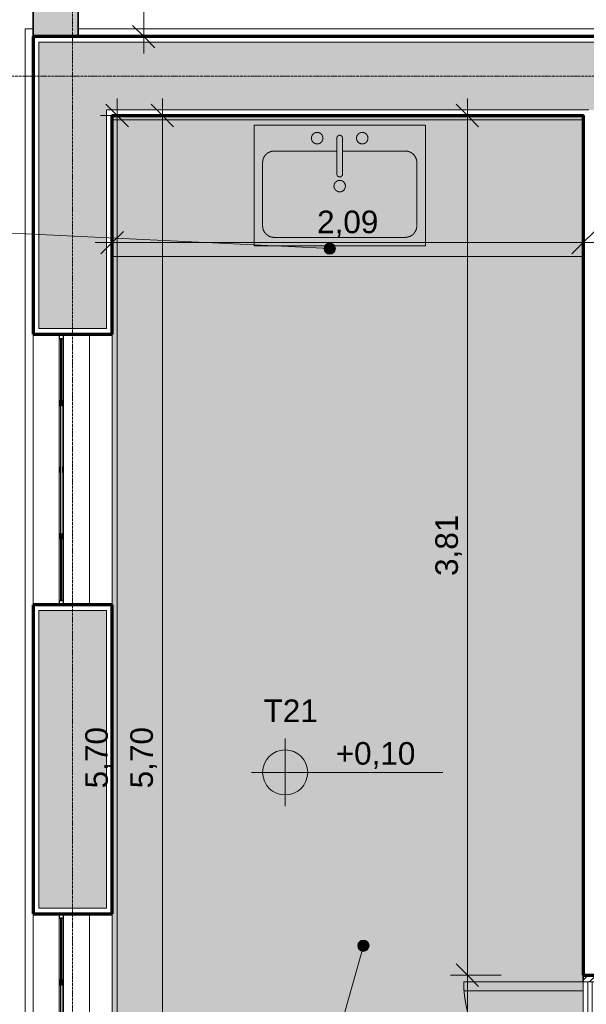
# Model space of a CAD drawing. Header units: millimetres. Extents: x -34717 to 9622, y -21919 to 4394.
# Tile 4 of 67: x -30131 to -27617, y -16244 to -11878. Entities that reach past the tile are written whole.
import ezdxf

# ---------------------------------------------------------------- set-up
doc = ezdxf.new("R2010")
doc.units = ezdxf.units.MM
for name, pattern in [('_Tracejado médio', [4, 3, -1]), ('_Tracejado pequeno', [2.25, 1.5, -0.75]), ('_Traço - ponto', [16, 12, -2, 0, -2])]:
    doc.linetypes.add(name, pattern=pattern)
for name, color, linetype, lineweight in [('A-ANNO-DIMS', 211, 'Continuous', 9), ('A-ANNO-DIMS-50', 211, 'Continuous', 9), ('A-DOOR', 31, 'Continuous', 25), ('A-DOOR-HDLN', 31, 'Continuous', 25), ('A-FLOR', 192, 'Continuous', 25), ('A-FLOR-PATT', 8, 'Continuous', 25), ('A-GENM', 13, 'Continuous', 25), ('A-GLAZ', 151, 'Continuous', 18), ('A-WALL', 113, 'Continuous', 25), ('A-WALL-PATT', 111, 'Continuous', 25), ('G-ANNO-DIMS', 111, 'Continuous', 9), ('G-ANNO-TEXT', 231, 'Continuous', 9), ('P-SANR-FIXT', 6, 'Continuous', 25), ('Q-CASE', 31, 'Continuous', 25), ('S-GRID', 1, 'Continuous', 9)]:
    doc.layers.add(name, color=color, linetype=linetype, lineweight=lineweight)
doc.styles.add('Arial_4', font='arial.ttf', dxfattribs={"height": 100})
doc.dimstyles.new('Diagonal_-_2_0mm_Arial', dxfattribs={"dimscale": 304.8, "dimtxt": 102.02594, "dimasz": 0.328084, "dimexe": 0.246063, "dimexo": 0.0625, "dimgap": 0.024606, "dimtad": 1, "dimlfac": 0.001, "dimrnd": 0.01, "dimzin": 0, "dimdsep": 46, "dimtxsty": 'Arial_4', "dimblk1": 'OBLIQUE', "dimblk2": 'OBLIQUE', "dimsah": 1, "dimcen": 0.09, "dimdle": 0.246063, "dimadec": 0, "dimazin": 0, "dimtfac": 1, "dimtdec": 4, "dimtix": 1, "dimtmove": 0, "dimatfit": 3, "dimfxl": 0.492126, "dimfxlon": 1, "dimtvp": 1, "dimtolj": 1, "dimtzin": 0, "dimarcsym": 2})
doc.dimstyles.new('Diagonal_-_2_0mm_Arial_2', dxfattribs={"dimscale": 304.8, "dimtxt": 102.02594, "dimasz": 0.328084, "dimexe": 0.246063, "dimexo": 0.0625, "dimgap": 0.024606, "dimtad": 1, "dimdec": 0, "dimlfac": 0.1, "dimdsep": 46, "dimtxsty": 'Arial_4', "dimblk1": 'OBLIQUE', "dimblk2": 'OBLIQUE', "dimsah": 1, "dimcen": 0.09, "dimdle": 0.246063, "dimadec": 0, "dimazin": 0, "dimtfac": 1, "dimtdec": 4, "dimtix": 1, "dimtmove": 0, "dimatfit": 3, "dimfxl": 0.492126, "dimfxlon": 1, "dimtvp": 1, "dimtolj": 1, "dimtzin": 0, "dimarcsym": 2})

# ---------------------------------------------------------------- blocks, each defined once
blk = doc.blocks.new('porta dupla - P01 - 1_12 x 2_60 m-4336732-PLANTA TÉRREO - MANTER _ DEMOLIR')
at = {"layer": 'A-DOOR', "lineweight": 18}
h = blk.add_hatch(dxfattribs=at)
h.set_pattern_fill('FP_11', color=256, style=0, pattern_type=2)
h.set_pattern_definition([(315, (16075.02, -27456.115), (17.67767, 17.67767), [])])
h.paths.add_polyline_path([(-560, 135), (-560, 25), (-530, 25), (-530, 175), (-560, 175), (-560, 155)], flags=0)
h.paths.add_polyline_path([(530, 25), (560, 25), (560, 175), (530, 175), (530, 125)], flags=0)
for p, q in [((-490, 705), (-530, 705)), ((-530, 705), (-530, 175)), ((-490, 175), (-490, 705)), ((490, 175), (490, 705)), ((490, 705), (530, 705)), ((530, 705), (530, 175)), ((-530, 175), (-490, 175)), ((-530, 175), (530, 175)), ((-530, 175), (-530, 155)), ((530, 175), (490, 175)), ((530, 175), (530, 155)), ((-530, 155), (530, 155)), ((-530, 155), (-530, 135)), ((-530, 135), (-530, 125)), ((-530, 135), (530, 135)), ((530, 135), (530, 155)), ((530, 135), (530, 125)), ((530, 125), (-530, 125))]:
    blk.add_line(p, q, dxfattribs=at)
at = {"layer": 'A-DOOR', "lineweight": 35}
for p, q in [((-560, 175), (-530, 175)), ((530, 175), (560, 175)), ((-530, 125), (-530, 25)), ((530, 25), (530, 125)), ((-530, 25), (-560, 25)), ((560, 25), (530, 25))]:
    blk.add_line(p, q, dxfattribs=at)
at = {"layer": 'A-DOOR-HDLN', "linetype": '_Tracejado pequeno', "lineweight": 18}
for centre, start, end in [((-530, 175), 360, 90), ((530, 175), 90, 180)]:
    blk.add_arc(centre, 530, start, end, dxfattribs=at)
blk = doc.blocks.new('Topo da bancada com pia_0001 - Profundidade 600mm-3915274-PLANTA TÉRREO - MANTER _ DEMOLIR')
at = {"layer": 'Q-CASE', "linetype": '_Tracejado médio', "lineweight": 18}
h = blk.add_hatch(color=41, dxfattribs=at)
h.paths.add_polyline_path([(-1200.5, 625), (-1200.5, 0), (889.5, 0), (889.5, 625), (-573, 625)], flags=0)
h.paths.add_polyline_path([(-500.2, 578.1), (259.8, 578.1), (259.8, 43.1), (-500.2, 43.1), (-500.2, 246.2)], flags=0)
at = {"layer": 'Q-CASE', "color": 40, "linetype": '_Tracejado médio', "lineweight": 18}
for p, q in [((-1200.5, 625), (889.5, 625)), ((-1200.5, 19), (889.5, 19))]:
    blk.add_line(p, q, dxfattribs=at)
blk = doc.blocks.new('M_Pia da cozinha-Simples - 760 x 535 mm-3023114-PLANTA TÉRREO - MANTER _ DEMOLIR')
at = {"layer": 'P-SANR-FIXT', "linetype": '_Tracejado médio', "lineweight": 18}
blk.add_hatch(color=41, dxfattribs=at).paths.add_polyline_path([(395.7, -269.8), (395.7, 265.2), (-364.3, 265.2), (-364.3, -269.8)], flags=0)
at = {"layer": 'P-SANR-FIXT', "color": 40, "linetype": '_Tracejado médio', "lineweight": 18}
for p, q in [((-364.3, 265.2), (395.7, 265.2)), ((-364.3, -269.8), (-364.3, 265.2)), ((395.7, 265.2), (395.7, -269.8)), ((-275.4, 227.1), (306.8, 227.1)), ((-326.2, -104.7), (-326.2, 176.3)), ((357.6, 176.3), (357.6, -104.7)), ((3, -212.7), (3, -53.1)), ((28.4, -212.7), (28.4, -53.1)), ((3, -155.5), (-275.4, -155.5)), ((306.8, -155.5), (28.4, -155.5)), ((395.7, -269.8), (-364.3, -269.8))]:
    blk.add_line(p, q, dxfattribs=at)
for centre, radius, start, end in [((-275.4, 176.3), 50.8, 90, 180), ((306.8, 176.3), 50.8, 360, 90), ((15.7, 0), 25.4, 360, 180), ((15.7, 0), 25.4, 180, 0), ((15.7, -53.1), 12.7, 360, 180), ((-275.4, -104.7), 50.8, 180, 270), ((306.8, -104.7), 50.8, 270, 0), ((-84.3, -212.7), 25.4, 0, 180), ((-84.3, -212.7), 25.4, 180, 0), ((15.7, -212.7), 12.7, 180, 0), ((115.7, -212.7), 25.4, 0, 180), ((115.7, -212.7), 25.4, 180, 0)]:
    blk.add_arc(centre, radius, start, end, dxfattribs=at)
blk = doc.blocks.new('Janelas_J2 e J4 - J03 - 1_2 x 1_45-4330368-PLANTA TÉRREO - MANTER _ DEMOLIR')
at = {"layer": 'A-GLAZ', "lineweight": 25}
for p, q in [((-580, 10), (-600, 10)), ((-580, -10), (-580, 10)), ((-285, 4), (-580, 4)), ((-580, 4), (-580, -4)), ((-285, 10), (-305, 10)), ((-305, 10), (-305, -10)), ((-285, 4), (-285, 10)), ((10, 10), (-10, 10)), ((-10, 10), (-10, 4)), ((10, 4), (10, 10)), ((305, 10), (285, 10)), ((285, 10), (285, 4)), ((580, 4), (285, 4)), ((305, -10), (305, 10)), ((600, 10), (580, 10)), ((580, 10), (580, -10)), ((580, -4), (580, 4)), ((-600, -10), (-580, -10)), ((-580, -4), (-285, -4)), ((-305, -10), (-285, -10)), ((-285, -10), (-285, -4)), ((-10, -4), (-10, -10)), ((-10, -10), (10, -10)), ((10, -10), (10, -4)), ((285, -4), (580, -4)), ((285, -4), (285, -10)), ((285, -10), (305, -10)), ((580, -10), (600, -10))]:
    blk.add_line(p, q, dxfattribs=at)
at = {"layer": 'A-GLAZ'}
for p, q in [((-580, 10), (-305, 10)), ((-285, 10), (-10, 10)), ((-285, 4), (285, 4)), ((-285, -4), (-285, 4)), ((10, 10), (285, 10)), ((285, 4), (285, -4)), ((305, 10), (580, 10)), ((-305, -10), (-580, -10)), ((285, -4), (-285, -4)), ((-10, -10), (-285, -10)), ((285, -10), (10, -10)), ((580, -10), (305, -10))]:
    blk.add_line(p, q, dxfattribs=at)
blk = doc.blocks.new('Embasamento - Embasamento-4325691-PLANTA TÉRREO - MANTER _ DEMOLIR')
at = {"layer": 'A-GENM', "lineweight": 18}
for p, q in [((-30071.1, -11918.5), (-30106.1, -11918.5)), ((-30106.1, -11918.5), (-30106.1, -18383.5)), ((-25525.8, -11918.5), (-29871.1, -11918.5))]:
    blk.add_line(p, q, dxfattribs=at)
blk = doc.blocks.new('DIMBLOCK6-PLANTA TÉRREO - MANTER _ DEMOLIR')
at = {"layer": 'A-ANNO-DIMS-50', "lineweight": 18}
for p, q in [((-29498.2, -12303.5), (-29548.2, -12253.5)), ((-29498.2, -12303.5), (-29448.2, -12353.5)), ((-29498.2, -17998.5), (-29548.2, -17948.5)), ((-29498.2, -17998.5), (-29448.2, -18048.5))]:
    blk.add_line(p, q, dxfattribs=at)
at = {"layer": 'A-ANNO-DIMS-50'}
for p, q in [((-29498.2, -12228.5), (-29498.2, -18073.5)), ((-29348.2, -12303.5), (-29573.2, -12303.5)), ((-29498.2, -12303.5), (-29348.2, -12303.5)), ((-29348.2, -17998.5), (-29573.2, -17998.5)), ((-29498.2, -17998.5), (-29348.2, -17998.5))]:
    blk.add_line(p, q, dxfattribs=at)
at = {"layer": 'A-ANNO-DIMS-50', "color": 0, "insert": (-29640.2, -15286.7), "char_height": 100, "width": 325.653, "attachment_point": 1, "rotation": 90, "line_spacing_factor": 0.941778, "style": 'Arial_4'}
blk.add_mtext('5,70', dxfattribs=at)
blk = doc.blocks.new('_Oblique')
at = {"color": 0, "linetype": 'ByBlock', "lineweight": -2}
blk.add_line((-0.5, -0.5), (0.5, 0.5), dxfattribs=at)
blk = doc.blocks.new('DIMBLOCK36-PLANTA TÉRREO - MANTER _ DEMOLIR')
at = {"layer": 'A-ANNO-DIMS-50', "lineweight": 18}
for p, q in [((-29580.9, -9498.5), (-29630.9, -9448.5)), ((-29580.9, -9498.5), (-29530.9, -9548.5)), ((-29580.9, -11953.5), (-29630.9, -11903.5)), ((-29580.9, -11953.5), (-29530.9, -12003.5))]:
    blk.add_line(p, q, dxfattribs=at)
at = {"layer": 'A-ANNO-DIMS-50'}
for p, q in [((-29730.9, -9498.5), (-29505.9, -9498.5)), ((-29580.9, -9498.5), (-29730.9, -9498.5)), ((-29580.9, -12028.5), (-29580.9, -9498.5)), ((-29730.9, -11953.5), (-29505.9, -11953.5)), ((-29580.9, -11953.5), (-29730.9, -11953.5))]:
    blk.add_line(p, q, dxfattribs=at)
at = {"layer": 'A-ANNO-DIMS-50', "color": 0, "insert": (-29722.9, -10861.7), "char_height": 100, "width": 325.653, "attachment_point": 1, "rotation": 90, "line_spacing_factor": 0.941778, "style": 'Arial_4'}
blk.add_mtext('2,46', dxfattribs=at)
blk = doc.blocks.new('DIMBLOCK165-PLANTA TÉRREO - MANTER _ DEMOLIR')
at = {"layer": 'A-ANNO-DIMS-50', "lineweight": 18}
for p, q in [((-28145.1, -12303.5), (-28195.1, -12253.5)), ((-28145.1, -12303.5), (-28095.1, -12353.5)), ((-28145.1, -16115), (-28195.1, -16065)), ((-28145.1, -16115), (-28095.1, -16165))]:
    blk.add_line(p, q, dxfattribs=at)
at = {"layer": 'A-ANNO-DIMS-50'}
for p, q in [((-28145.1, -12228.5), (-28145.1, -16115)), ((-27995.1, -12303.5), (-28220.1, -12303.5)), ((-28145.1, -12303.5), (-27995.1, -12303.5)), ((-27995.1, -16115), (-28220.1, -16115)), ((-28145.1, -16115), (-27995.1, -16115))]:
    blk.add_line(p, q, dxfattribs=at)
at = {"layer": 'A-ANNO-DIMS-50', "color": 0, "insert": (-28287.1, -14344.9), "char_height": 100, "width": 325.653, "attachment_point": 1, "rotation": 90, "line_spacing_factor": 0.941778, "style": 'Arial_4'}
blk.add_mtext('3,81', dxfattribs=at)
blk = doc.blocks.new('DIMBLOCK166-PLANTA TÉRREO - MANTER _ DEMOLIR')
at = {"layer": 'A-ANNO-DIMS-50', "lineweight": 18}
for p, q in [((-28145.1, -16115), (-28195.1, -16065)), ((-28145.1, -16115), (-28095.1, -16165)), ((-28145.1, -17235), (-28195.1, -17185)), ((-28145.1, -17235), (-28095.1, -17285))]:
    blk.add_line(p, q, dxfattribs=at)
at = {"layer": 'A-ANNO-DIMS-50'}
for p, q in [((-27995.1, -16115), (-28220.1, -16115)), ((-28145.1, -16115), (-28145.1, -17235)), ((-28145.1, -16115), (-27995.1, -16115)), ((-27995.1, -17235), (-28220.1, -17235)), ((-28145.1, -17235), (-27995.1, -17235))]:
    blk.add_line(p, q, dxfattribs=at)
at = {"layer": 'A-ANNO-DIMS-50', "color": 0, "insert": (-28287.1, -16810.7), "char_height": 100, "width": 325.653, "attachment_point": 1, "rotation": 90, "line_spacing_factor": 0.941778, "style": 'Arial_4'}
blk.add_mtext('1,12', dxfattribs=at)
blk = doc.blocks.new('DIMBLOCK168-PLANTA TÉRREO - MANTER _ DEMOLIR')
at = {"layer": 'A-ANNO-DIMS-50', "lineweight": 18}
for p, q in [((-29698.2, -12303.5), (-29748.2, -12253.5)), ((-29698.2, -12303.5), (-29648.2, -12353.5)), ((-29698.2, -17998.5), (-29748.2, -17948.5)), ((-29698.2, -17998.5), (-29648.2, -18048.5))]:
    blk.add_line(p, q, dxfattribs=at)
at = {"layer": 'A-ANNO-DIMS-50'}
for p, q in [((-29698.2, -12228.5), (-29698.2, -18073.5)), ((-29548.2, -12303.5), (-29773.2, -12303.5)), ((-29698.2, -12303.5), (-29548.2, -12303.5)), ((-29548.2, -17998.5), (-29773.2, -17998.5)), ((-29698.2, -17998.5), (-29548.2, -17998.5))]:
    blk.add_line(p, q, dxfattribs=at)
at = {"layer": 'A-ANNO-DIMS-50', "color": 0, "insert": (-29840.2, -15286.7), "char_height": 100, "width": 325.653, "attachment_point": 1, "rotation": 90, "line_spacing_factor": 0.941778, "style": 'Arial_4'}
blk.add_mtext('5,70', dxfattribs=at)
blk = doc.blocks.new('Spot Elevations - Spot elevation - Planta-10655-PLANTA TÉRREO - MANTER _ DEMOLIR')
at = {"layer": 'G-ANNO-DIMS'}
h = blk.add_hatch(color=256, dxfattribs=at)
edge = h.paths.add_edge_path(flags=0)
edge.add_line((0, 0), (-2, 0))
edge.add_arc((0, 0), 2, 90, 180, ccw=False)
edge.add_line((0, 2), (0, 0))
h = blk.add_hatch(color=256, dxfattribs=at)
edge = h.paths.add_edge_path(flags=0)
edge.add_line((0, 0), (2, 0))
edge.add_arc((0, 0), 2, 270, 360, ccw=False)
edge.add_line((0, -2), (0, 0))
for p, q in [((0, -3), (0, 3)), ((-3, 0), (14, 0))]:
    blk.add_line(p, q, dxfattribs=at)
blk.add_circle((0, 0), 2, dxfattribs=at)
blk = doc.blocks.new('DIMBLOCK177-PLANTA TÉRREO - MANTER _ DEMOLIR')
at = {"layer": 'A-ANNO-DIMS-50'}
for p, q in [((-29721.1, -12717.1), (-29721.1, -12942.1)), ((-29721.1, -12867.1), (-29721.1, -12717.1)), ((-27631.1, -12717.1), (-27631.1, -12942.1)), ((-27631.1, -12867.1), (-27631.1, -12717.1)), ((-29796.1, -12867.1), (-27631.1, -12867.1))]:
    blk.add_line(p, q, dxfattribs=at)
at = {"layer": 'A-ANNO-DIMS-50', "lineweight": 18}
for p, q in [((-29721.1, -12867.1), (-29671.1, -12817.1)), ((-27631.1, -12867.1), (-27581.1, -12817.1)), ((-29721.1, -12867.1), (-29771.1, -12917.1)), ((-27631.1, -12867.1), (-27681.1, -12917.1))]:
    blk.add_line(p, q, dxfattribs=at)
at = {"layer": 'A-ANNO-DIMS-50', "color": 0, "insert": (-28811.8, -12725.1), "char_height": 100, "width": 325.653, "attachment_point": 1, "line_spacing_factor": 0.941778, "style": 'Arial_4'}
blk.add_mtext('2,09', dxfattribs=at)
blk = doc.blocks.new('DIMBLOCK178-PLANTA TÉRREO - MANTER _ DEMOLIR')
at = {"layer": 'A-ANNO-DIMS-50'}
for p, q in [((-27631.1, -12717.1), (-27631.1, -12942.1)), ((-27631.1, -12867.1), (-27631.1, -12717.1)), ((-27281.1, -12717.1), (-27281.1, -12942.1)), ((-27281.1, -12867.1), (-27281.1, -12717.1)), ((-27631.1, -12867.1), (-27281.1, -12867.1))]:
    blk.add_line(p, q, dxfattribs=at)
at = {"layer": 'A-ANNO-DIMS-50', "lineweight": 18}
for p, q in [((-27631.1, -12867.1), (-27581.1, -12817.1)), ((-27281.1, -12867.1), (-27231.1, -12817.1)), ((-27631.1, -12867.1), (-27681.1, -12917.1)), ((-27281.1, -12867.1), (-27331.1, -12917.1))]:
    blk.add_line(p, q, dxfattribs=at)
at = {"layer": 'A-ANNO-DIMS-50', "color": 0, "insert": (-27533.7, -12725.1), "char_height": 100, "width": 186.088, "attachment_point": 1, "line_spacing_factor": 0.941778, "style": 'Arial_4'}
blk.add_mtext('35', dxfattribs=at)

msp = doc.modelspace()

# ---------------------------------------------------------------- hatches: boundary and pattern name
at = {"layer": 'A-FLOR-PATT'}
h = msp.add_hatch(color=254, dxfattribs=at)
h.paths.add_polyline_path([(-13081.874, -17998.492), (-10621.115, -17998.492), (-10621.115, -16503.492), (-12051.115, -16503.492), (-12051.115, -16523.492), (-12101.115, -16523.492), (-12101.115, -16433.492), (-12051.115, -16433.492), (-12051.115, -16453.492), (-10621.115, -16453.492), (-10621.115, -15403.492), (-12801.115, -15403.492), (-12801.115, -16453.492), (-12791.115, -16453.492), (-12791.115, -16433.492), (-12741.115, -16433.492), (-12741.115, -16523.492), (-12791.115, -16523.492), (-12791.115, -16503.492), (-12851.115, -16503.492), (-12851.115, -16523.492), (-12901.115, -16523.492), (-12901.115, -16433.492), (-12851.115, -16433.492), (-12851.115, -12303.492), (-14526.115, -12303.492), (-14526.115, -16453.492), (-13591.115, -16453.492), (-13591.115, -16433.492), (-13541.115, -16433.492), (-13541.115, -16523.492), (-13591.115, -16523.492), (-13591.115, -16503.492), (-15251.115, -16503.492), (-15251.115, -12303.492), (-17066.115, -12303.492), (-17066.115, -14792.136), (-17691.115, -14792.136), (-17691.115, -17998.492), (-14346.603, -17998.492)], flags=0)
h.paths.add_polyline_path([(-26993.895, -17998.492), (-22181.115, -17998.492), (-22181.115, -16118.492), (-23291.115, -16118.492), (-23291.115, -16138.492), (-23341.115, -16138.492), (-23341.115, -16048.492), (-23291.115, -16048.492), (-23291.115, -16068.492), (-22181.115, -16068.492), (-22181.115, -12303.492), (-24051.115, -12303.492), (-24051.115, -16068.492), (-24031.115, -16068.492), (-24031.115, -16048.492), (-23981.115, -16048.492), (-23981.115, -16138.492), (-24031.115, -16138.492), (-24031.115, -16118.492), (-24079.615, -16118.492), (-24079.615, -16138.492), (-24129.615, -16138.492), (-24129.615, -16048.492), (-24101.115, -16048.492), (-24101.115, -12303.492), (-27281.115, -12303.492), (-27281.115, -16068.492), (-24819.615, -16068.492), (-24819.615, -16048.492), (-24769.615, -16048.492), (-24769.615, -16138.492), (-24819.615, -16138.492), (-24819.615, -16118.492), (-27281.115, -16118.492), (-27281.115, -16115.021), (-27481.115, -16115.384), (-27481.115, -16145.021), (-27581.115, -16145.021), (-27581.115, -17205.021), (-27481.115, -17205.021), (-27481.115, -17235.021), (-27281.115, -17235.021), (-27281.115, -17998.492)], flags=0)
h.paths.add_polyline_path([(-27631.115, -17998.492), (-27631.115, -12928.492), (-29721.115, -12928.492), (-29721.115, -17998.492), (-28258.624, -17998.492)], flags=0)
h.paths.add_polyline_path([(-6771.115, -17998.492), (-6771.115, -16603.492), (-7891.115, -16603.492), (-7891.115, -16453.492), (-7921.115, -16453.492), (-7921.115, -16353.492), (-9051.115, -16353.492), (-9051.115, -16453.492), (-9081.115, -16453.492), (-9081.115, -16603.492), (-10471.115, -16603.492), (-10471.115, -16633.492), (-10571.115, -16633.492), (-10571.115, -17923.492), (-10471.115, -17923.492), (-10471.115, -17953.492), (-10271.115, -17953.492), (-10271.115, -17998.492), (-7908.579, -17998.492)], flags=0)
h.paths.add_polyline_path([(-18041.115, -17998.492), (-18041.115, -17883.366), (-17841.115, -17883.003), (-17841.115, -17853.366), (-17741.115, -17853.366), (-17741.115, -16633.366), (-17841.115, -16633.366), (-17841.115, -16603.366), (-18041.115, -16603.366), (-18041.115, -14893.492), (-20173.538, -14893.492), (-20173.538, -14913.492), (-20223.538, -14913.492), (-20223.538, -14823.492), (-20173.538, -14823.492), (-20173.538, -14843.492), (-18041.115, -14843.492), (-18041.115, -12303.492), (-21831.115, -12303.492), (-21831.115, -14843.492), (-20890.538, -14843.492), (-20890.538, -14823.492), (-20840.538, -14823.492), (-20840.538, -14913.492), (-20890.538, -14913.492), (-20890.538, -14893.492), (-21831.115, -14893.492), (-21831.115, -16613.366), (-22031.115, -16613.728), (-22031.115, -16643.366), (-22131.115, -16643.366), (-22131.115, -17863.366), (-22031.115, -17863.366), (-22031.115, -17893.366), (-21831.115, -17893.366), (-21831.115, -17998.492), (-18140.791, -17998.492)], flags=0)
h.paths.add_polyline_path([(-10621.115, -15353.492), (-10621.115, -12303.492), (-12801.115, -12303.492), (-12801.115, -15353.492), (-11330.417, -15353.492)], flags=0)
h.paths.add_polyline_path([(-15611.332, -12253.492), (-15396.115, -12253.492), (-15396.115, -12153.492), (-15366.115, -12153.492), (-15366.115, -11953.492), (-15271.115, -11953.492), (-15271.115, -9873.492), (-15212.615, -9873.492), (-15212.615, -9853.492), (-15162.615, -9853.492), (-15162.615, -9943.492), (-15212.615, -9943.492), (-15212.615, -9923.492), (-15221.115, -9923.492), (-15221.115, -11953.492), (-13061.115, -11953.492), (-13061.115, -9923.492), (-14472.615, -9923.492), (-14472.615, -9943.492), (-14522.615, -9943.492), (-14522.615, -9853.492), (-14472.615, -9853.492), (-14472.615, -9873.492), (-13061.115, -9873.492), (-13061.115, -8303.492), (-14667.615, -8303.492), (-14667.615, -8323.492), (-14717.615, -8323.492), (-14717.615, -8233.492), (-14667.615, -8233.492), (-14667.615, -8253.492), (-13061.115, -8253.492), (-13061.115, -6093.492), (-15441.115, -6093.492), (-15441.115, -8253.492), (-15407.615, -8253.492), (-15407.615, -8233.492), (-15357.615, -8233.492), (-15357.615, -8323.492), (-15407.615, -8323.492), (-15407.615, -8303.492), (-15491.115, -8303.492), (-15491.115, -6113.492), (-15531.115, -6113.492), (-15531.115, -5753.492), (-15461.115, -5753.492), (-15461.115, -5773.492), (-12811.115, -5773.492), (-12811.115, -4113.492), (-11883.115, -4113.492), (-11883.115, -4093.492), (-11833.115, -4093.492), (-11833.115, -4183.492), (-11883.115, -4183.492), (-11883.115, -4163.492), (-12761.115, -4163.492), (-12761.115, -5773.492), (-10351.115, -5773.492), (-10351.115, -4163.492), (-11166.115, -4163.492), (-11166.115, -4183.492), (-11216.115, -4183.492), (-11216.115, -4093.492), (-11166.115, -4093.492), (-11166.115, -4113.492), (-10351.115, -4113.492), (-10351.115, -2259.153), (-10976.115, -2259.153), (-10976.115, -868.492), (-14966.115, -868.492), (-14966.115, -2868.492), (-16346.115, -2868.492), (-16346.115, -868.492), (-18131.115, -868.492), (-18131.115, -2868.492), (-19234.115, -2868.492), (-19234.115, -2888.492), (-19284.115, -2888.492), (-19284.115, -2798.492), (-19234.115, -2798.492), (-19234.115, -2818.492), (-18181.115, -2818.492), (-18181.115, -868.492), (-19981.115, -868.492), (-19981.115, -2818.492), (-19951.115, -2818.492), (-19951.115, -2798.492), (-19901.115, -2798.492), (-19901.115, -2888.492), (-19951.115, -2888.492), (-19951.115, -2868.492), (-20031.115, -2868.492), (-20031.115, -1568.492), (-20931.115, -1568.492), (-20931.115, -5073.492), (-16426.115, -5073.492), (-16426.115, -5773.492), (-16421.115, -5773.492), (-16421.115, -5753.492), (-16351.115, -5753.492), (-16351.115, -6113.492), (-16421.115, -6113.492), (-16421.115, -6093.492), (-16551.115, -6093.492), (-16551.115, -8283.366), (-16531.115, -8283.366), (-16531.115, -8333.366), (-16621.115, -8333.366), (-16621.115, -8283.366), (-16601.115, -8283.366), (-16601.115, -6093.492), (-18846.115, -6093.492), (-18846.115, -11953.492), (-16601.115, -11953.492), (-16601.115, -9824.888), (-16621.115, -9824.888), (-16621.115, -9774.888), (-16531.115, -9774.888), (-16531.115, -9824.888), (-16551.115, -9824.888), (-16551.115, -11953.492), (-16526.115, -11953.492), (-16525.753, -12153.492), (-16496.115, -12153.492), (-16496.115, -12253.492)], flags=0)
h.paths.add_polyline_path([(-16601.115, -9134.888), (-16621.115, -9134.888), (-16621.115, -9084.888), (-16601.115, -9084.888), (-16601.115, -9083.492), (-18806.115, -9083.492), (-18806.115, -9033.492), (-16601.115, -9033.492), (-16601.115, -9023.366), (-16621.115, -9023.366), (-16621.115, -8973.366), (-16531.115, -8973.366), (-16531.115, -9023.366), (-16551.115, -9023.366), (-16551.115, -9084.888), (-16531.115, -9084.888), (-16531.115, -9134.888), (-16551.115, -9134.888)], flags=0)
at = {"layer": 'A-WALL-PATT', "lineweight": 18}
msp.add_hatch(color=21, dxfattribs=at).paths.add_polyline_path([(-29871.115, -11953.492), (-29871.115, -9498.492), (-30071.115, -9498.492), (-30071.115, -11953.492)], flags=0)
at = {"layer": 'A-WALL-PATT'}
h = msp.add_hatch(color=256, dxfattribs=at)
h.paths.add_polyline_path([(-18996.115, -12278.492), (-18996.115, -11978.492), (-19250.495, -11978.492), (-19250.495, -12053.492), (-19190.495, -12053.492), (-19190.495, -12128.492), (-19189.008, -12128.492), (-19136.508, -12278.492)], flags=0)
h.paths.add_polyline_path([(-20670.249, -12278.492), (-20594.482, -12278.492), (-20541.982, -12128.492), (-20540.495, -12128.492), (-20540.495, -12053.492), (-20480.495, -12053.492), (-20480.495, -11978.492), (-24086.087, -11978.492), (-24086.087, -12278.492), (-21856.115, -12278.492)], flags=0)
h.paths.add_polyline_path([(-25729.166, -12278.492), (-25416.087, -12278.492), (-25416.087, -11978.492), (-30046.115, -11978.492), (-30046.115, -12278.492), (-26993.895, -12278.492)], flags=0)
for points in [[(-29746.115, -13248.366), (-29746.115, -12278.492), (-30046.115, -12278.492), (-30046.115, -13248.366)], [(-29746.115, -15817.777), (-29746.115, -14498.366), (-30046.115, -14498.366), (-30046.115, -15817.777)]]:
    msp.add_hatch(color=256, dxfattribs=at).paths.add_polyline_path(points, flags=0)
at = {"layer": 'G-ANNO-TEXT'}
h = msp.add_hatch(color=7, dxfattribs=at)
edge = h.paths.add_edge_path(flags=0)
edge.add_arc((-28755.393, -12893.637), 25, 0, 360)
h = msp.add_hatch(color=7, dxfattribs=at)
edge = h.paths.add_edge_path(flags=0)
edge.add_arc((-28606.432, -15984.304), 25, 0, 360)

# ---------------------------------------------------------------- linework, layer by layer
at = {"layer": 'A-FLOR', "color": 40, "linetype": '_Tracejado médio', "lineweight": 18}
for p, q in [((-29721.115, -13273.366), (-29721.115, -14473.366)), ((-29721.115, -15842.777), (-29721.115, -17042.777))]:
    msp.add_line(p, q, dxfattribs=at)
at = {"layer": 'A-WALL', "color": 30, "linetype": '_Tracejado médio', "lineweight": 35}
for p, q in [((-30071.115, -9498.492), (-30071.115, -11953.492)), ((-29871.115, -11953.492), (-29871.115, -9498.492)), ((-30071.115, -11953.492), (-29871.115, -11953.492))]:
    msp.add_line(p, q, dxfattribs=at)
at = {"layer": 'A-WALL', "lineweight": 70}
for p, q in [((-25525.78, -11953.492), (-30071.115, -11953.492)), ((-30071.115, -11953.492), (-30071.115, -13273.366)), ((-29721.115, -12303.492), (-27631.115, -12303.492)), ((-29721.115, -13273.366), (-29721.115, -12303.492)), ((-27631.115, -12303.492), (-27631.115, -16115.021)), ((-30071.115, -13273.366), (-29721.115, -13273.366)), ((-30071.115, -14473.366), (-30071.115, -15842.777)), ((-29721.115, -14473.366), (-30071.115, -14473.366)), ((-29721.115, -15842.777), (-29721.115, -14473.366)), ((-30071.115, -15842.777), (-29721.115, -15842.777)), ((-27631.115, -16115.021), (-27281.115, -16115.021))]:
    msp.add_line(p, q, dxfattribs=at)
at = {"layer": 'A-WALL', "lineweight": 18}
for p, q in [((-25393.587, -11955.992), (-30068.615, -11955.992)), ((-30068.615, -13270.866), (-30068.615, -11955.992)), ((-25416.087, -11978.492), (-30046.115, -11978.492)), ((-30046.115, -13248.366), (-30046.115, -11978.492)), ((-29746.115, -12278.492), (-27606.115, -12278.492)), ((-29746.115, -13248.366), (-29746.115, -12278.492)), ((-29723.615, -12300.992), (-27628.615, -12300.992)), ((-29723.615, -13270.866), (-29723.615, -12300.992)), ((-27628.615, -12300.992), (-27628.615, -16112.521)), ((-30068.615, -13270.866), (-29723.615, -13270.866)), ((-30046.115, -13248.366), (-29746.115, -13248.366)), ((-30071.115, -14473.366), (-30071.115, -13273.366)), ((-29821.115, -13273.366), (-29821.115, -14473.366)), ((-30068.615, -15840.277), (-30068.615, -14475.866)), ((-29723.615, -14475.866), (-30068.615, -14475.866)), ((-29723.615, -15840.277), (-29723.615, -14475.866)), ((-30046.115, -15817.777), (-30046.115, -14498.366)), ((-29746.115, -14498.366), (-30046.115, -14498.366)), ((-29746.115, -15817.777), (-29746.115, -14498.366)), ((-30071.115, -17042.777), (-30071.115, -15842.777)), ((-30068.615, -15840.277), (-29723.615, -15840.277)), ((-30046.115, -15817.777), (-29746.115, -15817.777)), ((-29821.115, -15842.777), (-29821.115, -17042.777)), ((-27628.615, -16112.521), (-27283.615, -16112.521))]:
    msp.add_line(p, q, dxfattribs=at)
at = {"layer": 'G-ANNO-TEXT', "color": 7}
for p, q in [((-28755.393, -12893.637), (-32084.754, -12731.579)), ((-28606.432, -15984.304), (-29870.655, -20508.475))]:
    msp.add_line(p, q, dxfattribs=at)
for centre in [(-28755.393, -12893.637), (-28606.432, -15984.304)]:
    msp.add_circle(centre, 25, dxfattribs=at)
at = {"layer": 'S-GRID', "linetype": '_Traço - ponto'}
for p, q in [((-29896.115, 3893.814), (-29896.115, -21426.217)), ((6504.181, -12128.492), (-33608.19, -12128.492))]:
    msp.add_line(p, q, dxfattribs=at)

# ---------------------------------------------------------------- block references
at = {"layer": 'A-DOOR', "lineweight": 18, "rotation": 89.99999999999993}
msp.add_blockref('porta dupla - P01 - 1_12 x 2_60 m-4336732-PLANTA TÉRREO - MANTER _ DEMOLIR', (-27456.115, -16675.021), dxfattribs=at)
at = {"layer": 'A-GENM', "lineweight": 18}
msp.add_blockref('Embasamento - Embasamento-4325691-PLANTA TÉRREO - MANTER _ DEMOLIR', (0, 0), dxfattribs=at)
at = {"layer": 'A-GLAZ', "rotation": 269.9999999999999}
for p in [(-29946.115, -13873.366), (-29946.115, -16442.777)]:
    msp.add_blockref('Janelas_J2 e J4 - J03 - 1_2 x 1_45-4330368-PLANTA TÉRREO - MANTER _ DEMOLIR', p, dxfattribs=at)
at = {"layer": 'G-ANNO-DIMS', "xscale": 49.99999999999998, "yscale": 49.99999999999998, "zscale": 49.99999999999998}
msp.add_blockref('Spot Elevations - Spot elevation - Planta-10655-PLANTA TÉRREO - MANTER _ DEMOLIR', (-28953.238, -15216.035), dxfattribs=at)
at = {"layer": 'P-SANR-FIXT', "color": 40, "linetype": '_Tracejado médio', "lineweight": 18, "rotation": 180}
msp.add_blockref('M_Pia da cozinha-Simples - 760 x 535 mm-3023114-PLANTA TÉRREO - MANTER _ DEMOLIR', (-28695.699, -12616.437), dxfattribs=at)
at = {"layer": 'Q-CASE', "color": 40, "linetype": '_Tracejado médio', "lineweight": 18, "rotation": 180}
msp.add_blockref('Topo da bancada com pia_0001 - Profundidade 600mm-3915274-PLANTA TÉRREO - MANTER _ DEMOLIR', (-28831.577, -12303.492), dxfattribs=at)

# ---------------------------------------------------------------- texts
at = {"layer": 'G-ANNO-DIMS', "insert": (-28729.226, -15081.503), "char_height": 100, "width": 422.3698, "attachment_point": 1, "line_spacing_factor": 0.941778, "style": 'Arial_4'}
msp.add_mtext('+0,10', dxfattribs=at)
at = {"layer": 'G-ANNO-TEXT', "color": 7, "insert": (-29048.888, -14892.614), "char_height": 100, "width": 296.62437, "attachment_point": 1, "style": 'Arial_4'}
msp.add_mtext('T21', dxfattribs=at)

# ---------------------------------------------------------------- dimensions: what is measured, and where the dimension line sits
at = {"layer": 'A-ANNO-DIMS'}
for base, p1, p2, override, picture, middle in [((-29580.902428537, -9498.491622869), (-29730.902428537, -11953.491622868), (-29730.902428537, -9498.491622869), {"dimpost": '<>', "dimfxl": 2455}, 'DIMBLOCK36-PLANTA TÉRREO - MANTER _ DEMOLIR', (-29639.459727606, -10725.991622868)), ((-29698.187860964, -17998.491622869), (-29548.187860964, -12303.491622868), (-29548.187860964, -17998.491622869), {"dimpost": '<>', "dimfxl": 5695}, 'DIMBLOCK168-PLANTA TÉRREO - MANTER _ DEMOLIR', (-29756.745160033, -15150.991622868)), ((-29498.187860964, -17998.491622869), (-29348.187860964, -12303.491622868), (-29348.187860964, -17998.491622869), {"dimpost": '<>', "dimfxl": 5695}, 'DIMBLOCK6-PLANTA TÉRREO - MANTER _ DEMOLIR', (-29556.745160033, -15150.991622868)), ((-28145.069, -16115.021), (-27995.069, -12303.492), (-27995.069, -16115.021), {"dimpost": '<>', "dimfxl": 3811.529657}, 'DIMBLOCK165-PLANTA TÉRREO - MANTER _ DEMOLIR', (-28203.66, -14209.256)), ((-28145.069, -17235.021), (-27995.069, -16115.021), (-27995.069, -17235.021), {"dimpost": '<>', "dimfxl": 1120}, 'DIMBLOCK166-PLANTA TÉRREO - MANTER _ DEMOLIR', (-28202.773, -16675.021))]:
    dim = msp.add_linear_dim(base=base, p1=p1, p2=p2, angle=90, dimstyle='Diagonal_-_2_0mm_Arial', override=override, dxfattribs=at)
    dim.commit()
    dim.dimension.update_dxf_attribs({"geometry": picture, "text_midpoint": middle})
for base, p1, p2, dimstyle, override, picture, middle in [((-27631.115, -12867.149), (-29721.115, -12717.149), (-27631.115, -12717.149), 'Diagonal_-_2_0mm_Arial', {"dimpost": '<>', "dimfxl": 2090}, 'DIMBLOCK177-PLANTA TÉRREO - MANTER _ DEMOLIR', (-28676.115, -12808.592)), ((-27281.115, -12867.149), (-27631.115, -12717.149), (-27281.115, -12717.149), 'Diagonal_-_2_0mm_Arial_2', {"dimpost": '<>', "dimfxl": 350}, 'DIMBLOCK178-PLANTA TÉRREO - MANTER _ DEMOLIR', (-27456.115, -12808.558))]:
    dim = msp.add_linear_dim(base=base, p1=p1, p2=p2, dimstyle=dimstyle, override=override, dxfattribs=at)
    dim.commit()
    dim.dimension.update_dxf_attribs({"geometry": picture, "text_midpoint": middle})

doc.saveas('drawing.dxf')
